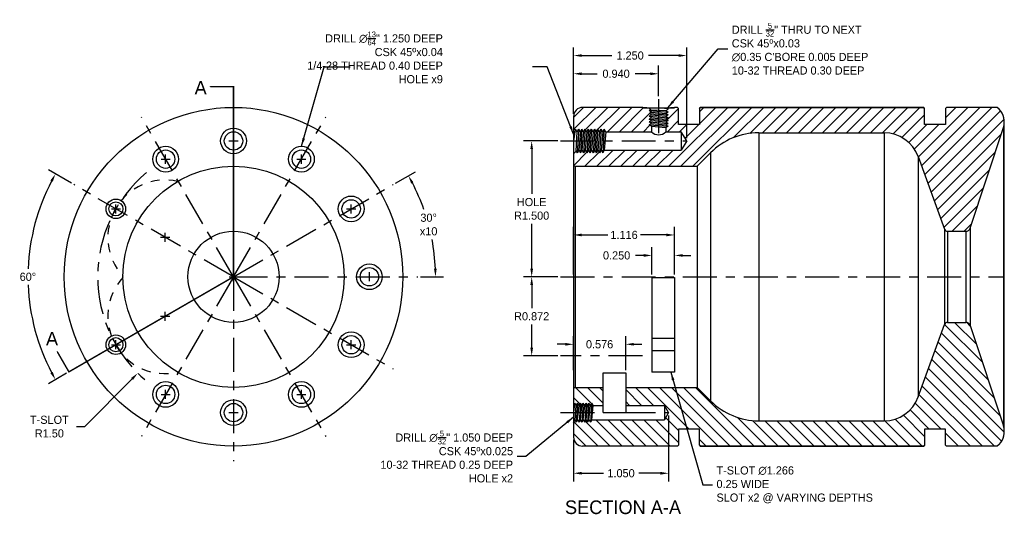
# Model space of a CAD drawing. Extents: x -7.6 to 3.3, y 14.4 to 19.9.
import ezdxf

# ---------------------------------------------------------------- set-up
doc = ezdxf.new("R2010")
doc.units = 0
doc.header["$LTSCALE"] = 0.5
doc.header["$MEASUREMENT"] = 0
for name, pattern in [('CENTER2', [1.125, 0.75, -0.125, 0.125, -0.125]), ('HIDDEN2', [0.1875, 0.125, -0.0625]), ('PHANTOM2', [1.25, 0.625, -0.125, 0.125, -0.125, 0.125, -0.125])]:
    doc.linetypes.add(name, pattern=pattern)
doc.layers.get('Defpoints').update_dxf_attribs({"linetype": 'CONTINUOUS'})
for name, color, linetype in [('Center', 1, 'CENTER2'), ('Dimension', 6, 'CONTINUOUS'), ('Hidden', 3, 'HIDDEN2'), ('Object', 5, 'CONTINUOUS'), ('Object_hatch', 5, 'CONTINUOUS'), ('Section', 2, 'PHANTOM2'), ('Section_Text', 2, 'CONTINUOUS')]:
    doc.layers.add(name, color=color, linetype=linetype)
doc.dimstyles.get("Standard").update_dxf_attribs({"dimtxt": 0.18, "dimasz": 0.18, "dimexe": 0.18, "dimexo": 0.0625, "dimgap": 0.09, "dimtad": 0, "dimtih": 1, "dimtoh": 1, "dimdec": 3, "dimzin": 0, "dimdsep": 46, "dimtxsty": 'Standard', "dimcen": 0.09, "dimadec": 0, "dimazin": 0, "dimtfac": 1, "dimtdec": 4, "dimtofl": 0, "dimtmove": 0, "dimatfit": 3, "dimfxl": 1, "dimtolj": 1, "dimtzin": 0, "dimarcsym": 0})

# ---------------------------------------------------------------- blocks, each defined once
blk = doc.blocks.new('*D2')
at = {"layer": 'Defpoints', "color": 0}
for p in [(-1.647, 18.523), (-1.966, 17.023), (-1.647, 17.023)]:
    blk.add_point(p, dxfattribs=at)
at = {"layer": 'Dimension', "color": 0, "lineweight": -2}
for p, q in [((-1.678, 18.523), (-2.056, 18.523)), ((-1.966, 18.433), (-1.966, 17.938)), ((-1.966, 17.113), (-1.966, 17.608)), ((-1.678, 17.023), (-2.056, 17.023))]:
    blk.add_line(p, q, dxfattribs=at)
at = {"layer": 'Dimension', "color": 0}
for points in [[(-1.981, 18.433), (-1.951, 18.433), (-1.966, 18.523)], [(-1.981, 17.113), (-1.951, 17.113), (-1.966, 17.023)]]:
    blk.add_solid(points, dxfattribs=at)
at = {"layer": 'Dimension', "color": 0, "insert": (-1.966, 17.773), "char_height": 0.09, "attachment_point": 5}
blk.add_mtext('\\A1;HOLE\\PR1.500', dxfattribs=at)
blk = doc.blocks.new('*D3')
at = {"layer": 'Defpoints', "color": 0}
for p in [(-0.454, 15.523), (-1.504, 15.253), (-0.454, 14.854)]:
    blk.add_point(p, dxfattribs=at)
at = {"layer": 'Dimension', "color": 0, "lineweight": -2}
for p, q in [((-0.454, 15.492), (-0.454, 14.764)), ((-1.504, 15.222), (-1.504, 14.764)), ((-1.414, 14.854), (-1.174, 14.854)), ((-0.544, 14.854), (-0.784, 14.854))]:
    blk.add_line(p, q, dxfattribs=at)
at = {"layer": 'Dimension', "color": 0}
for points in [[(-1.414, 14.869), (-1.414, 14.839), (-1.504, 14.854)], [(-0.544, 14.869), (-0.544, 14.839), (-0.454, 14.854)]]:
    blk.add_solid(points, dxfattribs=at)
at = {"layer": 'Dimension', "color": 0, "insert": (-0.979, 14.854), "char_height": 0.09, "attachment_point": 5}
blk.add_mtext('\\A1;1.050', dxfattribs=at)
blk = doc.blocks.new('*D4')
at = {"layer": 'Defpoints', "color": 0}
for p in [(-0.254, 19.466), (-1.504, 18.793), (-0.254, 18.523)]:
    blk.add_point(p, dxfattribs=at)
at = {"layer": 'Dimension', "color": 0, "lineweight": -2}
for p, q in [((-1.504, 18.824), (-1.504, 19.556)), ((-1.414, 19.466), (-1.081, 19.466)), ((-0.344, 19.466), (-0.676, 19.466)), ((-0.254, 18.554), (-0.254, 19.556))]:
    blk.add_line(p, q, dxfattribs=at)
at = {"layer": 'Dimension', "color": 0}
for points in [[(-1.414, 19.481), (-1.414, 19.451), (-1.504, 19.466)], [(-0.344, 19.481), (-0.344, 19.451), (-0.254, 19.466)]]:
    blk.add_solid(points, dxfattribs=at)
at = {"layer": 'Dimension', "color": 0, "insert": (-0.879, 19.466), "char_height": 0.09, "attachment_point": 5}
blk.add_mtext('\\A1;1.250', dxfattribs=at)
blk = doc.blocks.new('*D5')
at = {"layer": 'Defpoints', "color": 0}
for p in [(-1.504, 19.265), (-0.564, 18.986), (-1.504, 18.793)]:
    blk.add_point(p, dxfattribs=at)
at = {"layer": 'Dimension', "color": 0, "lineweight": -2}
for p, q in [((-1.504, 18.824), (-1.504, 19.355)), ((-0.564, 19.017), (-0.564, 19.355)), ((-1.414, 19.265), (-1.244, 19.265)), ((-0.654, 19.265), (-0.824, 19.265))]:
    blk.add_line(p, q, dxfattribs=at)
at = {"layer": 'Dimension', "color": 0}
for points in [[(-1.414, 19.28), (-1.414, 19.25), (-1.504, 19.265)], [(-0.654, 19.28), (-0.654, 19.25), (-0.564, 19.265)]]:
    blk.add_solid(points, dxfattribs=at)
at = {"layer": 'Dimension', "color": 0, "insert": (-1.034, 19.265), "char_height": 0.09, "attachment_point": 5}
blk.add_mtext('\\A1;0.940', dxfattribs=at)
blk = doc.blocks.new('*D6')
at = {"layer": 'Defpoints', "color": 0}
for p in [(-1.504, 16.278), (-1.504, 15.962), (-0.928, 15.962)]:
    blk.add_point(p, dxfattribs=at)
at = {"layer": 'Dimension', "color": 0, "lineweight": -2}
for p, q in [((-1.504, 15.993), (-1.504, 16.368)), ((-0.928, 15.993), (-0.928, 16.368)), ((-1.594, 16.278), (-1.684, 16.278)), ((-0.838, 16.278), (-0.748, 16.278))]:
    blk.add_line(p, q, dxfattribs=at)
at = {"layer": 'Dimension', "color": 0}
for points in [[(-1.594, 16.293), (-1.594, 16.263), (-1.504, 16.278)], [(-0.838, 16.293), (-0.838, 16.263), (-0.928, 16.278)]]:
    blk.add_solid(points, dxfattribs=at)
at = {"layer": 'Dimension', "color": 0, "insert": (-1.216, 16.278), "char_height": 0.09, "attachment_point": 5}
blk.add_mtext('\\A1;0.576', dxfattribs=at)
blk = doc.blocks.new('*D7')
at = {"layer": 'Defpoints', "color": 0}
for p in [(-1.504, 17.485), (-1.504, 17.016), (-0.388, 17.016)]:
    blk.add_point(p, dxfattribs=at)
at = {"layer": 'Dimension', "color": 0, "lineweight": -2}
for p, q in [((-1.504, 17.047), (-1.504, 17.575)), ((-0.388, 17.047), (-0.388, 17.575)), ((-1.414, 17.485), (-1.126, 17.485)), ((-0.478, 17.485), (-0.766, 17.485))]:
    blk.add_line(p, q, dxfattribs=at)
at = {"layer": 'Dimension', "color": 0}
for points in [[(-1.414, 17.5), (-1.414, 17.47), (-1.504, 17.485)], [(-0.478, 17.5), (-0.478, 17.47), (-0.388, 17.485)]]:
    blk.add_solid(points, dxfattribs=at)
at = {"layer": 'Dimension', "color": 0, "insert": (-0.946, 17.485), "char_height": 0.09, "attachment_point": 5}
blk.add_mtext('\\A1;1.116', dxfattribs=at)
blk = doc.blocks.new('*D11')
at = {"layer": 'Defpoints', "color": 0}
for p in [(-1.647, 17.023), (-1.966, 16.151), (-1.647, 16.151)]:
    blk.add_point(p, dxfattribs=at)
at = {"layer": 'Dimension', "color": 0, "lineweight": -2}
for p, q in [((-1.678, 17.023), (-2.056, 17.023)), ((-1.966, 16.933), (-1.966, 16.677)), ((-1.966, 16.241), (-1.966, 16.497)), ((-1.678, 16.151), (-2.056, 16.151))]:
    blk.add_line(p, q, dxfattribs=at)
at = {"layer": 'Dimension', "color": 0}
for points in [[(-1.981, 16.933), (-1.951, 16.933), (-1.966, 17.023)], [(-1.981, 16.241), (-1.951, 16.241), (-1.966, 16.151)]]:
    blk.add_solid(points, dxfattribs=at)
at = {"layer": 'Dimension', "color": 0, "insert": (-1.966, 16.587), "char_height": 0.09, "attachment_point": 5}
blk.add_mtext('\\A1;R0.872', dxfattribs=at)
blk = doc.blocks.new('*D12')
at = {"layer": 'Defpoints', "color": 0}
for p in [(-7.021, 18.041), (-7.494, 17.417), (-5.258, 17.023), (-5.258, 17.023), (-7.076, 15.974)]:
    blk.add_point(p, dxfattribs=at)
at = {"layer": 'Dimension', "color": 0, "lineweight": -2}
for p, q in [((-7.048, 18.057), (-7.303, 18.203)), ((-7.103, 15.958), (-7.303, 15.843))]:
    blk.add_line(p, q, dxfattribs=at)
for start, end in [(152.2714, 177.7282), (182.2718, 207.7286)]:
    blk.add_arc((-5.258, 17.023), 2.27, start, end, dxfattribs=at)
at = {"layer": 'Dimension', "color": 0}
for points in [[(-7.281, 18.087), (-7.255, 18.072), (-7.225, 18.158)], [(-7.255, 15.974), (-7.281, 15.96), (-7.225, 15.888)]]:
    blk.add_solid(points, dxfattribs=at)
at = {"layer": 'Dimension', "color": 0, "insert": (-7.529, 17.023), "char_height": 0.09, "attachment_point": 5}
blk.add_mtext('\\A1;60°', dxfattribs=at)
blk = doc.blocks.new('*D13')
at = {"layer": 'Defpoints', "color": 0}
for p in [(-3.495, 18.041), (-3.062, 17.41), (-5.258, 17.023), (-5.258, 17.023), (-3.223, 17.023)]:
    blk.add_point(p, dxfattribs=at)
at = {"layer": 'Dimension', "color": 0, "lineweight": -2}
for p, q in [((-3.468, 18.057), (-3.249, 18.183)), ((-3.192, 17.023), (-2.938, 17.023))]:
    blk.add_line(p, q, dxfattribs=at)
for start, end in [(19.4395, 27.6874), (2.3126, 10.651)]:
    blk.add_arc((-5.258, 17.023), 2.23, start, end, dxfattribs=at)
at = {"layer": 'Dimension', "color": 0}
for points in [[(-3.297, 18.052), (-3.271, 18.067), (-3.327, 18.138)], [(-3.015, 17.113), (-3.045, 17.113), (-3.028, 17.023)]]:
    blk.add_solid(points, dxfattribs=at)
at = {"layer": 'Dimension', "color": 0, "insert": (-3.104, 17.6), "char_height": 0.09, "attachment_point": 5}
blk.add_mtext('\\A1;30°\\Px10', dxfattribs=at)
blk = doc.blocks.new('*D16')
at = {"layer": 'Defpoints', "color": 0}
for p in [(-5.258, 17.023), (-6.316, 15.959)]:
    blk.add_point(p, dxfattribs=at)
at = {"layer": 'Dimension', "color": 0, "lineweight": -2}
for p, q in [((-5.258, 16.973), (-5.258, 17.073)), ((-5.308, 17.023), (-5.208, 17.023)), ((-6.902, 15.369), (-6.379, 15.895)), ((-6.992, 15.369), (-6.902, 15.369))]:
    blk.add_line(p, q, dxfattribs=at)
at = {"layer": 'Dimension', "color": 0}
blk.add_solid([(-6.39, 15.906), (-6.368, 15.885), (-6.316, 15.959)], dxfattribs=at)
at = {"layer": 'Dimension', "color": 0, "insert": (-7.292, 15.369), "char_height": 0.09, "attachment_point": 5}
blk.add_mtext('\\A1;T-SLOT\\PR1.50', dxfattribs=at)
blk = doc.blocks.new('*D17')
at = {"layer": 'Defpoints', "color": 0}
for p in [(-0.388, 17.259), (-0.638, 17.016), (-0.388, 17.016)]:
    blk.add_point(p, dxfattribs=at)
at = {"layer": 'Dimension', "color": 0, "lineweight": -2}
for p, q in [((-0.638, 17.047), (-0.638, 17.349)), ((-0.388, 17.047), (-0.388, 17.349)), ((-0.728, 17.259), (-0.818, 17.259)), ((-0.298, 17.259), (-0.208, 17.259))]:
    blk.add_line(p, q, dxfattribs=at)
at = {"layer": 'Dimension', "color": 0}
for points in [[(-0.728, 17.274), (-0.728, 17.244), (-0.638, 17.259)], [(-0.298, 17.274), (-0.298, 17.244), (-0.388, 17.259)]]:
    blk.add_solid(points, dxfattribs=at)
at = {"layer": 'Dimension', "color": 0, "insert": (-1.028, 17.259), "char_height": 0.09, "attachment_point": 5}
blk.add_mtext('\\A1;0.250', dxfattribs=at)

msp = doc.modelspace()

# ---------------------------------------------------------------- hatches: boundary and pattern name
at = {"layer": 'Object_hatch'}
h = msp.add_hatch(dxfattribs=at)
h.set_pattern_fill('ANSI31', color=256, scale=0.75, style=0)
h.paths.add_polyline_path([(2.3731, 18.8832), (2.3631, 18.8932), (-0.1039, 18.8932), (-0.1139, 18.8832), (-0.1139, 18.7052), (-0.3439, 18.7052), (-0.3439, 18.8832), (-0.3539, 18.8932), (-0.3889, 18.8932), (-0.3889, 18.8882), (-0.4558, 18.8882), (-0.466, 18.878), (-0.4587, 18.8738), (-0.4858, 18.8582), (-0.4587, 18.8426), (-0.4858, 18.8269), (-0.4587, 18.8113), (-0.4858, 18.7957), (-0.4587, 18.7801), (-0.4858, 18.7644), (-0.4587, 18.7488), (-0.4858, 18.7332), (-0.4587, 18.7176), (-0.4858, 18.7019), (-0.4587, 18.6863), (-0.4858, 18.6707), (-0.4858, 18.6247), (-0.3149, 18.6247), (-0.2539, 18.5232), (-0.3149, 18.4217), (-1.1644, 18.4217), (-1.182, 18.3912), (-1.1996, 18.4217), (-1.2172, 18.3912), (-1.2348, 18.4217), (-1.2524, 18.3912), (-1.2699, 18.4217), (-1.2875, 18.3912), (-1.3051, 18.4217), (-1.3227, 18.3912), (-1.3403, 18.4217), (-1.3579, 18.3912), (-1.3755, 18.4217), (-1.393, 18.3912), (-1.4106, 18.4217), (-1.4282, 18.3912), (-1.4458, 18.4217), (-1.4634, 18.3912), (-1.4745, 18.4105), (-1.5039, 18.3812), (-1.5039, 18.2642, 0.4142136), (-1.4839, 18.2442), (-0.1389, 18.2442), (0.0104, 18.3935, -0.1989124), (0.5408, 18.6132), (1.9269, 18.6132, -0.3152988), (2.3028, 18.35), (2.5943, 17.5492, 0.3152988), (2.6271, 17.5262), (2.828, 17.5262, 0.3233694), (2.8755, 17.5605), (3.243, 18.6703, 0.2835442), (3.1945, 18.8746), (3.1759, 18.8932), (2.6131, 18.8932), (2.6031, 18.8832), (2.6031, 18.7052), (2.3731, 18.7052)])
h.paths.add_polyline_path([(-0.642, 18.7176), (-0.6691, 18.7332), (-0.642, 18.7488), (-0.6691, 18.7644), (-0.642, 18.7801), (-0.6691, 18.7957), (-0.642, 18.8113), (-0.6691, 18.8269), (-0.642, 18.8426), (-0.6691, 18.8582), (-0.6519, 18.8681), (-0.672, 18.8882), (-0.7389, 18.8882), (-0.7389, 18.8932), (-1.4039, 18.8932, 0.4142136), (-1.5039, 18.7932), (-1.5039, 18.6652), (-1.4857, 18.647), (-1.481, 18.6551), (-1.4634, 18.6247), (-1.4458, 18.6551), (-1.4282, 18.6247), (-1.4106, 18.6551), (-1.393, 18.6247), (-1.3755, 18.6551), (-1.3579, 18.6247), (-1.3403, 18.6551), (-1.3227, 18.6247), (-1.3051, 18.6551), (-1.2875, 18.6247), (-1.2699, 18.6551), (-1.2524, 18.6247), (-1.2348, 18.6551), (-1.2172, 18.6247), (-1.1996, 18.6551), (-1.182, 18.6247), (-1.1644, 18.6551), (-1.1468, 18.6247), (-0.642, 18.6247), (-0.642, 18.6863), (-0.6691, 18.7019)])
h = msp.add_hatch(dxfattribs=at)
h.set_pattern_fill('ANSI31', color=256, scale=0.75, angle=90, style=0)
h.paths.add_polyline_path([(2.6031, 15.3412), (2.6031, 15.1632), (2.6131, 15.1532), (3.1759, 15.1532), (3.1945, 15.1718, 0.2835442), (3.243, 15.3761), (2.8755, 16.4859, 0.3233694), (2.828, 16.5202), (2.6271, 16.5202, 0.3152988), (2.5943, 16.4972), (2.3028, 15.6964, -0.3152988), (1.9269, 15.4332), (0.5408, 15.4332, -0.1989124), (0.0104, 15.6529), (-0.1389, 15.8022), (-0.9279, 15.8022), (-0.9279, 15.6013), (-0.5008, 15.6013), (-0.4539, 15.5232), (-0.5008, 15.4451), (-1.3021, 15.4451), (-1.3178, 15.418), (-1.3334, 15.4451), (-1.349, 15.418), (-1.3646, 15.4451), (-1.3803, 15.418), (-1.3959, 15.4451), (-1.4115, 15.418), (-1.4271, 15.4451), (-1.4428, 15.418), (-1.4584, 15.4451), (-1.474, 15.418), (-1.4839, 15.4352), (-1.5039, 15.4152), (-1.5039, 15.2532, 0.4142136), (-1.4039, 15.1532), (-0.3539, 15.1532), (-0.3439, 15.1632), (-0.3439, 15.3412), (-0.1139, 15.3412), (-0.1139, 15.1632), (-0.1039, 15.1532), (2.3631, 15.1532), (2.3731, 15.1632), (2.3731, 15.3412)])
h.paths.add_polyline_path([(-1.3334, 15.6284), (-1.3178, 15.6013), (-1.3021, 15.6284), (-1.2865, 15.6013), (-1.1779, 15.6013), (-1.1779, 15.8022), (-1.4839, 15.8022, 0.4142136), (-1.5039, 15.7822), (-1.5039, 15.6312), (-1.4938, 15.6211), (-1.4896, 15.6284), (-1.474, 15.6013), (-1.4584, 15.6284), (-1.4428, 15.6013), (-1.4271, 15.6284), (-1.4115, 15.6013), (-1.3959, 15.6284), (-1.3803, 15.6013), (-1.3646, 15.6284), (-1.349, 15.6013)])

# ---------------------------------------------------------------- linework, layer by layer
at = {"layer": 'Center'}
for p, q in [((-0.5639, 18.9856), (-0.5639, 18.5232)), ((-5.2584, 17.0232), (-6.2761, 18.786)), ((-5.2584, 17.0232), (-4.2406, 18.786)), ((-5.3084, 18.5232), (-5.2084, 18.5232)), ((-1.6469, 18.5232), (-0.2539, 18.5232)), ((-6.0584, 18.3222), (-5.9584, 18.3222)), ((-6.0084, 18.2722), (-6.0084, 18.3722)), ((-4.5584, 18.3222), (-4.4584, 18.3222)), ((-4.5084, 18.2722), (-4.5084, 18.3722)), ((-5.2584, 17.0232), (-7.0212, 18.041)), ((-5.2584, 17.0232), (-3.4955, 18.041)), ((-6.6074, 17.7732), (-6.5074, 17.7732)), ((-6.5574, 17.7232), (-6.5574, 17.8232)), ((-4.0093, 17.7732), (-3.9093, 17.7732)), ((-3.9593, 17.7232), (-3.9593, 17.8232)), ((-6.0134, 17.4091), (-6.0134, 17.5091)), ((-6.0634, 17.4591), (-5.9634, 17.4591)), ((-3.7584, 16.9732), (-3.7584, 17.0732)), ((-5.2584, 17.0232), (-6.2761, 15.2603)), ((-5.2584, 17.0232), (-3.2228, 17.0232)), ((-5.2584, 17.0232), (-5.2584, 14.9876)), ((-5.2584, 17.0232), (-4.2406, 15.2603)), ((-5.2584, 17.0232), (-3.4955, 16.0054)), ((-1.6469, 17.0232), (3.2531, 17.0232)), ((-6.0134, 16.5373), (-6.0134, 16.6373)), ((-6.0634, 16.5873), (-5.9634, 16.5873)), ((-6.5574, 16.2232), (-6.5574, 16.3232)), ((-3.9593, 16.2232), (-3.9593, 16.3232)), ((-6.6074, 16.2732), (-6.5074, 16.2732)), ((-4.0093, 16.2732), (-3.9093, 16.2732)), ((-0.743, 16.1514), (-1.6469, 16.1514)), ((-6.0084, 15.6741), (-6.0084, 15.7741)), ((-4.5084, 15.6741), (-4.5084, 15.7741)), ((-6.0584, 15.7241), (-5.9584, 15.7241)), ((-4.5584, 15.7241), (-4.4584, 15.7241)), ((-5.3084, 15.5232), (-5.2084, 15.5232)), ((-1.6469, 15.5232), (-0.4539, 15.5232))]:
    msp.add_line(p, q, dxfattribs=at)
msp.add_arc((-5.2584, 17.0232), 1.5, 129.90472, 230.09528, dxfattribs=at)
at = {"layer": 'Hidden'}
for centre, start, end in [((-6.0134, 17.4591), 77.40371, 222.59629), ((-6.0134, 16.5873), 137.40371, 282.59629)]:
    msp.add_arc(centre, 0.633, start, end, dxfattribs=at)
at = {"layer": 'Object'}
for p, q in [((-0.7389, 18.8932), (-1.4039, 18.8932)), ((-0.7389, 18.8882), (-0.7389, 18.8932)), ((-0.7389, 18.8882), (-0.3889, 18.8882)), ((-0.672, 18.8882), (-0.6519, 18.8681)), ((-0.6519, 18.8681), (-0.6691, 18.8582)), ((-0.642, 18.8426), (-0.6691, 18.8582)), ((-0.6691, 18.8582), (-0.4587, 18.8426)), ((-0.642, 18.8426), (-0.6691, 18.8269)), ((-0.642, 18.8113), (-0.6691, 18.8269)), ((-0.6691, 18.8269), (-0.4587, 18.8113)), ((-0.642, 18.8113), (-0.6691, 18.7957)), ((-0.6519, 18.8681), (-0.4858, 18.8582)), ((-0.642, 18.8426), (-0.4858, 18.8269)), ((-0.642, 18.8113), (-0.4858, 18.7957)), ((-0.466, 18.878), (-0.5639, 18.8882)), ((-0.4858, 18.8582), (-0.4587, 18.8738)), ((-0.4858, 18.8582), (-0.4587, 18.8426)), ((-0.4858, 18.8269), (-0.4587, 18.8426)), ((-0.4858, 18.8269), (-0.4587, 18.8113)), ((-0.4858, 18.7957), (-0.4587, 18.8113)), ((-0.4558, 18.8882), (-0.466, 18.878)), ((-0.466, 18.878), (-0.4587, 18.8738)), ((-0.3539, 18.8932), (-0.3889, 18.8932)), ((-0.3889, 18.8882), (-0.3889, 18.8932)), ((-0.3439, 18.8832), (-0.3539, 18.8932)), ((-0.3439, 18.7052), (-0.3439, 18.8832)), ((-0.1139, 18.8832), (-0.1039, 18.8932)), ((-0.1139, 18.8832), (-0.1139, 18.7052)), ((2.3631, 18.8932), (-0.1039, 18.8932)), ((-0.1039, 18.8932), (2.3631, 18.8932)), ((2.3731, 18.8832), (2.3631, 18.8932)), ((2.3631, 18.8932), (2.3631, 18.8932)), ((2.3731, 18.7052), (2.3731, 18.8832)), ((2.6131, 18.8932), (2.6031, 18.8832)), ((2.6031, 18.8832), (2.6031, 18.7052)), ((3.1759, 18.8932), (2.6131, 18.8932)), ((3.1945, 18.8746), (3.1759, 18.8932)), ((-1.5039, 18.7932), (-1.5039, 15.2532)), ((-0.642, 18.7801), (-0.6691, 18.7957)), ((-0.6691, 18.7957), (-0.4587, 18.7801)), ((-0.642, 18.7801), (-0.6691, 18.7644)), ((-0.642, 18.7488), (-0.6691, 18.7644)), ((-0.6691, 18.7644), (-0.4587, 18.7488)), ((-0.642, 18.7488), (-0.6691, 18.7332)), ((-0.642, 18.7176), (-0.6691, 18.7332)), ((-0.6691, 18.7332), (-0.4587, 18.7176)), ((-0.642, 18.7176), (-0.6691, 18.7019)), ((-0.642, 18.6863), (-0.6691, 18.7019)), ((-0.6691, 18.7019), (-0.4587, 18.6863)), ((-0.642, 18.7801), (-0.4858, 18.7644)), ((-0.642, 18.7488), (-0.4858, 18.7332)), ((-0.642, 18.7176), (-0.4858, 18.7019)), ((-0.4858, 18.7957), (-0.4587, 18.7801)), ((-0.4858, 18.7644), (-0.4587, 18.7801)), ((-0.4858, 18.7644), (-0.4587, 18.7488)), ((-0.4858, 18.7332), (-0.4587, 18.7488)), ((-0.4858, 18.7332), (-0.4587, 18.7176)), ((-0.4858, 18.7019), (-0.4587, 18.7176)), ((-0.4858, 18.7019), (-0.4587, 18.6863)), ((-0.1139, 18.7052), (-0.3439, 18.7052)), ((2.6031, 18.7052), (2.3731, 18.7052)), ((3.2531, 15.3132), (3.2531, 18.7332)), ((-1.5039, 18.6652), (-1.4857, 18.647)), ((-1.4857, 18.647), (-1.5039, 18.5232)), ((-1.4857, 18.647), (-1.481, 18.6551)), ((-1.4634, 18.6247), (-1.481, 18.6551)), ((-1.4745, 18.4105), (-1.4634, 18.6247)), ((-1.4634, 18.6247), (-1.4458, 18.6551)), ((-1.4458, 18.6551), (-1.4634, 18.3912)), ((-1.4282, 18.6247), (-1.4458, 18.6551)), ((-1.4282, 18.6247), (-1.4458, 18.4217)), ((-1.4282, 18.6247), (-1.4106, 18.6551)), ((-1.4106, 18.6551), (-1.4282, 18.3912)), ((-1.393, 18.6247), (-1.4106, 18.6551)), ((-1.393, 18.6247), (-1.4106, 18.4217)), ((-1.393, 18.6247), (-1.3755, 18.6551)), ((-1.3755, 18.6551), (-1.393, 18.3912)), ((-1.3579, 18.6247), (-1.3755, 18.6551)), ((-1.3579, 18.6247), (-1.3755, 18.4217)), ((-1.3579, 18.6247), (-1.3403, 18.6551)), ((-1.3403, 18.6551), (-1.3579, 18.3912)), ((-1.3227, 18.6247), (-1.3403, 18.6551)), ((-1.3227, 18.6247), (-1.3403, 18.4217)), ((-1.3227, 18.6247), (-1.3051, 18.6551)), ((-1.3051, 18.6551), (-1.3227, 18.3912)), ((-1.2875, 18.6247), (-1.3051, 18.6551)), ((-1.2875, 18.6247), (-1.3051, 18.4217)), ((-1.2875, 18.6247), (-1.2699, 18.6551)), ((-1.2699, 18.6551), (-1.2875, 18.3912)), ((-1.2524, 18.6247), (-1.2699, 18.6551)), ((-1.2524, 18.6247), (-1.2699, 18.4217)), ((-1.2524, 18.6247), (-1.2348, 18.6551)), ((-1.2348, 18.6551), (-1.2524, 18.3912)), ((-1.2172, 18.6247), (-1.2348, 18.6551)), ((-1.2172, 18.6247), (-1.2348, 18.4217)), ((-1.2172, 18.6247), (-1.1996, 18.6551)), ((-1.1996, 18.6551), (-1.2172, 18.3912)), ((-1.182, 18.6247), (-1.1996, 18.6551)), ((-1.182, 18.6247), (-1.1996, 18.4217)), ((-1.182, 18.6247), (-1.1644, 18.6551)), ((-1.1644, 18.6551), (-1.182, 18.3912)), ((-1.1468, 18.6247), (-1.1644, 18.6551)), ((-1.1468, 18.6247), (-1.1644, 18.4217)), ((-1.1468, 18.6247), (-0.642, 18.6247)), ((-0.642, 18.6863), (-0.642, 18.6247)), ((-0.642, 18.6863), (-0.4858, 18.6707)), ((-0.4858, 18.6707), (-0.4587, 18.6863)), ((-0.4858, 18.6707), (-0.4858, 18.6247)), ((-0.4858, 18.6247), (-0.3149, 18.6247)), ((-0.2539, 18.5232), (-0.3149, 18.6247)), ((-0.3149, 18.6247), (-0.3149, 18.4217)), ((0.5408, 18.6132), (1.9269, 18.6132)), ((0.5408, 18.6132), (0.5408, 15.4332)), ((1.9269, 18.6132), (1.9269, 18.6132)), ((1.9269, 18.6132), (1.9269, 15.4332)), ((2.8755, 17.5605), (3.243, 18.6703)), ((3.243, 18.6703), (3.243, 15.3761)), ((-0.2539, 18.5232), (-0.3149, 18.4217)), ((-1.5039, 18.3812), (-1.4745, 18.4105)), ((-1.4745, 18.4105), (-1.4634, 18.3912)), ((-1.4458, 18.4217), (-1.4634, 18.3912)), ((-1.4458, 18.4217), (-1.4282, 18.3912)), ((-1.4106, 18.4217), (-1.4282, 18.3912)), ((-1.4106, 18.4217), (-1.393, 18.3912)), ((-1.3755, 18.4217), (-1.393, 18.3912)), ((-1.3755, 18.4217), (-1.3579, 18.3912)), ((-1.3403, 18.4217), (-1.3579, 18.3912)), ((-1.3403, 18.4217), (-1.3227, 18.3912)), ((-1.3051, 18.4217), (-1.3227, 18.3912)), ((-1.3051, 18.4217), (-1.2875, 18.3912)), ((-1.2699, 18.4217), (-1.2875, 18.3912)), ((-1.2699, 18.4217), (-1.2524, 18.3912)), ((-1.2348, 18.4217), (-1.2524, 18.3912)), ((-1.2348, 18.4217), (-1.2172, 18.3912)), ((-1.1996, 18.4217), (-1.2172, 18.3912)), ((-1.1996, 18.4217), (-1.182, 18.3912)), ((-1.1644, 18.4217), (-1.182, 18.3912)), ((-1.1644, 18.4217), (-0.3149, 18.4217)), ((-0.1389, 18.2442), (0.0104, 18.3935)), ((0.0104, 18.3935), (0.0104, 15.6529)), ((2.3028, 18.35), (2.5943, 17.5492)), ((2.3028, 18.35), (2.3028, 15.6964)), ((-1.4839, 18.2442), (-0.1389, 18.2442)), ((-1.4839, 18.2442), (-1.4839, 15.8022)), ((-0.1389, 18.2442), (-0.1389, 15.8022)), ((2.5943, 17.5492), (2.5943, 16.4972)), ((2.6271, 17.5262), (2.828, 17.5262)), ((2.6271, 17.5262), (2.6271, 16.5202)), ((2.828, 17.5262), (2.828, 16.5202)), ((2.8755, 17.5605), (2.8755, 16.4859)), ((-0.6379, 17.0157), (-0.3879, 17.0157)), ((-0.6379, 17.0157), (-0.6379, 15.9695)), ((-0.3879, 17.0157), (-0.3879, 15.9695)), ((2.3028, 15.6964), (2.5943, 16.4972)), ((2.6271, 16.5202), (2.828, 16.5202)), ((2.8755, 16.4859), (3.243, 15.3761)), ((-0.3879, 16.3409), (-0.6379, 16.3409)), ((-0.3879, 16.2055), (-0.6379, 16.2055)), ((-1.1779, 15.5232), (-1.1779, 15.9622)), ((-1.1779, 15.9622), (-0.9279, 15.9622)), ((-0.9279, 15.9622), (-0.9279, 15.5232)), ((-0.3879, 15.9695), (-0.6379, 15.9695)), ((-1.4839, 15.8022), (-1.1779, 15.8022)), ((-0.9279, 15.8022), (-0.1389, 15.8022)), ((-0.1389, 15.8022), (0.0104, 15.6529)), ((-1.5039, 15.6312), (-1.4938, 15.6211)), ((-1.4938, 15.6211), (-1.5039, 15.5232)), ((-1.4938, 15.6211), (-1.4896, 15.6284)), ((-1.474, 15.6013), (-1.4896, 15.6284)), ((-1.4839, 15.4352), (-1.474, 15.6013)), ((-1.474, 15.6013), (-1.4584, 15.6284)), ((-1.4584, 15.6284), (-1.474, 15.418)), ((-1.4428, 15.6013), (-1.4584, 15.6284)), ((-1.4584, 15.4451), (-1.4428, 15.6013)), ((-1.4428, 15.6013), (-1.4271, 15.6284)), ((-1.4271, 15.6284), (-1.4428, 15.418)), ((-1.4115, 15.6013), (-1.4271, 15.6284)), ((-1.4271, 15.4451), (-1.4115, 15.6013)), ((-1.4115, 15.6013), (-1.3959, 15.6284)), ((-1.3959, 15.6284), (-1.4115, 15.418)), ((-1.3803, 15.6013), (-1.3959, 15.6284)), ((-1.3959, 15.4451), (-1.3803, 15.6013)), ((-1.3803, 15.6013), (-1.3646, 15.6284)), ((-1.3646, 15.6284), (-1.3803, 15.418)), ((-1.349, 15.6013), (-1.3646, 15.6284)), ((-1.3646, 15.4451), (-1.349, 15.6013)), ((-1.349, 15.6013), (-1.3334, 15.6284)), ((-1.3334, 15.6284), (-1.349, 15.418)), ((-1.3178, 15.6013), (-1.3334, 15.6284)), ((-1.3334, 15.4451), (-1.3178, 15.6013)), ((-1.3178, 15.6013), (-1.3021, 15.6284)), ((-1.3021, 15.6284), (-1.3178, 15.418)), ((-1.2865, 15.6013), (-1.3021, 15.6284)), ((-1.3021, 15.4451), (-1.2865, 15.6013)), ((-1.2865, 15.6013), (-1.1779, 15.6013)), ((-0.9279, 15.6013), (-0.5008, 15.6013)), ((-0.4539, 15.5232), (-0.5008, 15.6013)), ((-0.5008, 15.6013), (-0.5008, 15.4451)), ((-1.4584, 15.4451), (-1.474, 15.418)), ((-1.4584, 15.4451), (-1.4428, 15.418)), ((-1.4271, 15.4451), (-1.4428, 15.418)), ((-1.4271, 15.4451), (-1.4115, 15.418)), ((-1.3959, 15.4451), (-1.4115, 15.418)), ((-1.3959, 15.4451), (-1.3803, 15.418)), ((-1.3646, 15.4451), (-1.3803, 15.418)), ((-1.3646, 15.4451), (-1.349, 15.418)), ((-1.3334, 15.4451), (-1.349, 15.418)), ((-1.3334, 15.4451), (-1.3178, 15.418)), ((-1.3021, 15.4451), (-1.3178, 15.418)), ((-1.3021, 15.4451), (-0.5008, 15.4451)), ((-1.1779, 15.5232), (-0.9279, 15.5232)), ((-0.4539, 15.5232), (-0.5008, 15.4451)), ((-1.5039, 15.4152), (-1.4839, 15.4352)), ((-1.4839, 15.4352), (-1.474, 15.418)), ((-0.1139, 15.3412), (-0.3439, 15.3412)), ((-0.3439, 15.3412), (-0.3439, 15.1632)), ((-0.1139, 15.1632), (-0.1139, 15.3412)), ((0.5408, 15.4332), (1.9269, 15.4332)), ((1.9269, 15.4332), (1.9269, 15.4332)), ((2.6031, 15.3412), (2.3731, 15.3412)), ((2.3731, 15.3412), (2.3731, 15.1632)), ((2.6031, 15.1632), (2.6031, 15.3412)), ((-0.3539, 15.1532), (-1.4039, 15.1532)), ((-0.3439, 15.1632), (-0.3539, 15.1532)), ((-0.1139, 15.1632), (-0.1039, 15.1532)), ((2.3631, 15.1532), (-0.1039, 15.1532)), ((-0.1039, 15.1532), (2.3631, 15.1532)), ((2.3731, 15.1632), (2.3631, 15.1532)), ((2.3631, 15.1532), (2.3631, 15.1532)), ((2.6131, 15.1532), (2.6031, 15.1632)), ((3.1759, 15.1532), (2.6131, 15.1532)), ((3.1945, 15.1718), (3.1759, 15.1532))]:
    msp.add_line(p, q, dxfattribs=at)
for centre, radius in [((-5.2584, 17.0232), 1.87), ((-5.2584, 18.5232), 0.142), ((-5.2584, 18.5232), 0.1015), ((-6.0084, 18.3222), 0.142), ((-6.0084, 18.3222), 0.1015), ((-4.5084, 18.3222), 0.142), ((-4.5084, 18.3222), 0.1015), ((-5.2584, 17.0232), 1.221), ((-6.5574, 17.7732), 0.108), ((-6.5574, 17.7732), 0.0781), ((-3.9593, 17.7732), 0.142), ((-3.9593, 17.7732), 0.1015), ((-5.2584, 17.0232), 0.503), ((-3.7584, 17.0232), 0.142), ((-3.7584, 17.0232), 0.1015), ((-6.5574, 16.2732), 0.108), ((-6.5574, 16.2732), 0.0781), ((-3.9593, 16.2732), 0.142), ((-3.9593, 16.2732), 0.1015), ((-6.0084, 15.7241), 0.142), ((-6.0084, 15.7241), 0.1015), ((-4.5084, 15.7241), 0.142), ((-4.5084, 15.7241), 0.1015), ((-5.2584, 15.5232), 0.142), ((-5.2584, 15.5232), 0.1015)]:
    msp.add_circle(centre, radius, dxfattribs=at)
for centre, radius, start, end in [((-1.4039, 18.7932), 0.1, 90, 180), ((-0.5639, 21.9532), 3.065, 266.72685, 273.27315), ((3.0531, 18.7332), 0.2, 341.67849, 45), ((3.1945, 18.8746), 0, 0, 0), ((-0.5639, 18.6985), 0.1075, 223.36837, 316.63163), ((0.5408, 17.8632), 0.75, 90, 135), ((1.9269, 18.2132), 0.4, 20, 90), ((-1.4839, 18.2642), 0.02, 180, 270), ((2.6271, 17.5612), 0.035, 200, 270), ((2.828, 17.5762), 0.05, 270, 341.67849), ((2.6271, 16.4852), 0.035, 90, 160), ((2.828, 16.4702), 0.05, 18.32151, 90), ((-1.4839, 15.7822), 0.02, 90, 180), ((1.9269, 15.8332), 0.4, 270, 340), ((0.5408, 16.1832), 0.75, 225, 270), ((3.0531, 15.3132), 0.2, 315, 18.32151), ((-1.4039, 15.2532), 0.1, 180, 270), ((3.1945, 15.1718), 0, 0, 0)]:
    msp.add_arc(centre, radius, start, end, dxfattribs=at)
at = {"layer": 'Section'}
msp.add_lwpolyline([(-7.211, 16.2069, 0.0002, 0.1, 0), (-7.1448, 16.0922, 0.016, 0.016, 0), (-7.0763, 15.9736, 0.016, 0.016, 0), (-5.2584, 17.0232, 0.016, 0.016, 0), (-5.2584, 19.1224, 0.016, 0.016, 0), (-5.3931, 19.1224, 0.1, 0.0002, 0), (-5.5278, 19.1224, 0.0002, 0.0002, 0)], format="xyseb", dxfattribs=at)

# ---------------------------------------------------------------- texts
at = {"layer": 'Dimension', "char_height": 0.09}
for s, insert, attachment_point in [('\\A1;DRILL {\\H0.7x;\\S5/32;}" THRU TO NEXT\\PCSK 45ºx0.03\\P∅0.35 C\'BORE 0.005 DEEP\\P10-32 THREAD 0.30 DEEP', (0.2437, 19.5409), 4), ('\\A1;DRILL ∅{\\H0.7x;\\S13/64;}" 1.250 DEEP\\PCSK 45ºx0.04\\P1/4-28 THREAD 0.40 DEEP\\PHOLE x9', (-2.9466, 19.4449), 6), ('\\A1;DRILL ∅{\\H0.7x;\\S5/32;\\H1.4286x;" 1.050 DEEP\\PCSK 45ºx0.025\\P10-32 THREAD 0.25 DEEP\\PHOLE x2}', (-2.1712, 15.038), 6), ('T-SLOT {\\A1;∅}1.266\\P0.25 WIDE\\PSLOT x2 @ VARYING DEPTHS', (0.0749, 14.7264), 4)]:
    msp.add_mtext(s, dxfattribs=dict(at, insert=insert, attachment_point=attachment_point))
at = {"layer": 'Section_Text', "char_height": 0.15, "attachment_point": 1}
for s, insert, width in [('A', (-5.6883, 19.1861), 0.561694), ('A', (-7.3295, 16.4149), 0.561694), ('SECTION A-A', (-1.5983, 14.5536), 1.872697)]:
    msp.add_mtext(s, dxfattribs=dict(at, insert=insert, width=width))

# ---------------------------------------------------------------- dimensions: what is measured, and where the dimension line sits
at = {"layer": 'Dimension'}
for base, p1, p2, picture, middle in [((-0.2539, 19.4658), (-1.5039, 18.7932), (-0.2539, 18.5232), '*D4', (-0.8789, 19.4658)), ((-1.5039, 17.4847), (-0.3879, 17.0157), (-1.5039, 17.0157), '*D7', (-0.9459, 17.4847)), ((-0.3879, 17.2589), (-0.6379, 17.0157), (-0.3879, 17.0157), '*D17', (-1.0279, 17.2589)), ((-1.5039, 16.2785), (-0.9279, 15.9622), (-1.5039, 15.9622), '*D6', (-1.2159, 16.2785))]:
    dim = msp.add_linear_dim(base=base, p1=p1, p2=p2, dimstyle='Standard', override={"dimscale": 0.5, "dimcen": 0.1, "dimtdec": 3}, dxfattribs=at)
    dim.commit()
    dim.dimension.update_dxf_attribs({"geometry": picture, "text_midpoint": middle, "dimtype": 160})
for base, p1, p2, picture, middle in [((-1.5039, 19.2654), (-0.5639, 18.9856), (-1.5039, 18.7932), '*D5', (-1.0339, 19.2654)), ((-0.4539, 14.8544), (-1.5039, 15.2532), (-0.4539, 15.5232), '*D3', (-0.9789, 14.8544))]:
    dim = msp.add_linear_dim(base=base, p1=p1, p2=p2, dimstyle='Standard', override={"dimscale": 0.5, "dimcen": 0.1, "dimtdec": 3}, dxfattribs=at)
    dim.commit()
    dim.dimension.update_dxf_attribs({"geometry": picture, "text_midpoint": middle})
dim = msp.add_linear_dim(base=(-1.9663, 17.0232), p1=(-1.6469, 18.5232), p2=(-1.6469, 17.0232), angle=90, text='HOLE\\PR<>', dimstyle='Standard', override={"dimscale": 0.5, "dimcen": 0.1, "dimtdec": 3}, dxfattribs=at)
dim.commit()
dim.dimension.update_dxf_attribs({"geometry": '*D2', "text_midpoint": (-1.9663, 17.7732), "dimtype": 160})
dim = msp.add_angular_dim_2l(base=(-7.4943, 17.4174), line1=((-7.0763, 15.9736), (-5.2584, 17.0232)), line2=((-5.2584, 17.0232), (-7.0212, 18.041)), dimstyle='Standard', override={"dimscale": 0.5, "dimcen": 0.1, "dimtdec": 3}, dxfattribs=at)
dim.commit()
dim.dimension.update_dxf_attribs({"geometry": '*D12', "text_midpoint": (-7.5288, 17.0232), "dimtype": 162})
dim = msp.add_angular_dim_2l(base=(-3.0623, 17.4104), line1=((-5.2584, 17.0232), (-3.2228, 17.0232)), line2=((-5.2584, 17.0232), (-3.4955, 18.041)), text='<>\\Px10', dimstyle='Standard', override={"dimscale": 0.5, "dimcen": 0.1, "dimtdec": 3}, dxfattribs=at)
dim.commit()
dim.dimension.update_dxf_attribs({"geometry": '*D13', "text_midpoint": (-3.1044, 17.6003)})
dim = msp.add_radius_dim(center=(-5.2584, 17.0232), mpoint=(-6.3157, 15.9592), text='T-SLOT\\P<>', dimstyle='Standard', override={"dimscale": 0.5, "dimdec": 2, "dimcen": 0.1, "dimtdec": 3}, dxfattribs=at)
dim.commit()
dim.dimension.update_dxf_attribs({"geometry": '*D16', "text_midpoint": (-7.2923, 15.3689), "dimtype": 164})
dim = msp.add_linear_dim(base=(-1.9659, 16.1514), p1=(-1.6469, 17.0232), p2=(-1.6469, 16.1514), angle=90, text='R<>', dimstyle='Standard', override={"dimscale": 0.5, "dimcen": 0.1, "dimtdec": 3}, dxfattribs=at)
dim.commit()
dim.dimension.update_dxf_attribs({"geometry": '*D11', "text_midpoint": (-1.9659, 16.5873)})

# ---------------------------------------------------------------- leaders
at = {"layer": 'Dimension', "annotation_type": 0, "has_hookline": 1}
for points, hookline_direction, text_width in [([(-0.4634, 18.8898), (0.0937, 19.5409), (0.1987, 19.5409)], 0, 1.836), ([(-1.5039, 18.5982), (-1.7957, 19.3429), (-1.9555, 19.3429)], 1, 1.92), ([(-0.4282, 15.9695), (-0.0763, 14.7264), (0.0299, 14.7264)], 0, 2.13), ([(-1.5039, 15.4748), (-2.0313, 15.038), (-2.1262, 15.038)], 1, 1.83)]:
    msp.add_leader(points, dimstyle='Standard', override={"dimscale": 0.5, "dimcen": 0.1, "dimtdec": 3}, dxfattribs=dict(at, hookline_direction=hookline_direction, text_width=text_width))
at = {"layer": 'Dimension'}
msp.add_leader([(-4.5084, 18.4642), (-4.2559, 19.3429), (-3.9689, 19.3429)], dimstyle='Standard', override={"dimscale": 0.5, "dimcen": 0.1, "dimtdec": 3}, dxfattribs=at)

doc.saveas('drawing.dxf')
